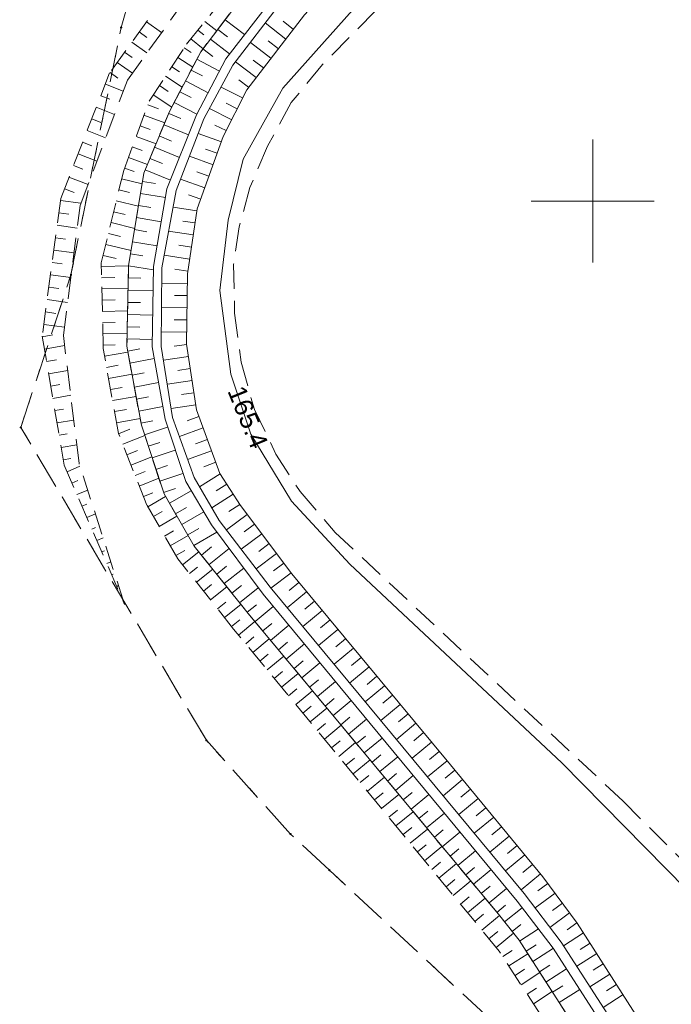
# Model space of a CAD drawing. Extents: x 7503703 to 7518012, y 5690450 to 5705715.
# Tile 17 of 50: x 7512577 to 7512603, y 5696717 to 5696757. Entities that reach past the tile are written whole.
import ezdxf

# ---------------------------------------------------------------- set-up
doc = ezdxf.new("R2010")
doc.units = 0
for name, pattern in [('PRZER1-1', [1, 0.5, -0.5]), ('PRZER2-1', [1.5, 1, -0.5]), ('PRZER3-1', [2, 1.5, -0.5])]:
    doc.linetypes.add(name, pattern=pattern)
doc.layers.get('0').update_dxf_attribs({"linetype": 'CONTINUOUS'})
for name, color, linetype, lineweight in [('EGPG', 7, 'CONTINUOUS', 18), ('GUPPRZ_O', 7, 'CONTINUOUS', 18), ('OTKC', 7, 'CONTINUOUS', 18), ('OTRK', 7, 'CONTINUOUS', 18), ('OTRU', 7, 'CONTINUOUS', 18), ('Ramka sekcyjna', 7, 'CONTINUOUS', 18)]:
    doc.layers.add(name, color=color, linetype=linetype, lineweight=lineweight)
for name, color, linetype, lineweight, true_color in [('EGUG', 96, 'CONTINUOUS', 18, 0x008000), ('GESKLU', 96, 'CONTINUOUS', 18, 0x008000), ('SUEP', 1, 'CONTINUOUS', 18, 0xff0000)]:
    doc.layers.add(name, color=color, linetype=linetype, lineweight=lineweight, true_color=true_color)
doc.styles.add('Arial', font='arial.ttf')

# ---------------------------------------------------------------- blocks, each defined once
blk = doc.blocks.new('D_GEPPGD1_2')
blk.add_hatch(color=0).paths.add_polyline_path([(0, -0.045), (0.013906, -0.042798), (0.02645, -0.036406), (0.036406, -0.02645), (0.042798, -0.013906), (0.045, 0), (0.042798, 0.013906), (0.036406, 0.02645), (0.02645, 0.036406), (0.013906, 0.042798), (0, 0.045), (-0.013906, 0.042798), (-0.02645, 0.036406), (-0.036406, 0.02645), (-0.042798, 0.013906), (-0.045, 0), (-0.042798, -0.013906), (-0.036406, -0.02645), (-0.02645, -0.036406), (-0.013906, -0.042798)])

msp = doc.modelspace()

# ---------------------------------------------------------------- linework, layer by layer
at = {"layer": 'EGUG', "color": 96, "linetype": 'PRZER1-1', "lineweight": 18, "true_color": 0x008000, "elevation": 10.08}
msp.add_lwpolyline([(7512598.75, 5696714.04), (7512589.3, 5696722.8), (7512587.72, 5696724.27), (7512584.3, 5696728.08), (7512576.76, 5696740.8), (7512578.798, 5696747.007), (7512580.838, 5696757.058), (7512584.278, 5696769.138), (7512587.988, 5696770.947), (7512599.816, 5696778.432), (7512607.915, 5696785.659), (7512612.414, 5696789.678), (7512632.502, 5696809.033), (7512681.646, 5696856.369)], dxfattribs=at)
at = {"layer": 'GESKLU', "color": 96, "linetype": 'PRZER3-1', "lineweight": 18, "true_color": 0x008000, "elevation": 10.06}
msp.add_lwpolyline([(7512598.75, 5696714.04), (7512589.3, 5696722.8), (7512587.72, 5696724.27), (7512584.3, 5696728.08), (7512576.76, 5696740.8), (7512578.798, 5696747.007), (7512580.838, 5696757.058), (7512584.278, 5696769.138), (7512587.988, 5696770.947), (7512599.816, 5696778.432), (7512607.915, 5696785.659), (7512612.414, 5696789.678), (7512632.502, 5696809.033), (7512681.646, 5696856.369)], dxfattribs=at)
at = {"layer": 'OTKC', "color": 7, "linetype": 'PRZER2-1', "lineweight": 18, "elevation": 10.18}
msp.add_lwpolyline([(7512667.1, 5696834.17), (7512638.18, 5696805.03), (7512622.67, 5696789.4), (7512609.01, 5696775.68), (7512597.38, 5696764), (7512595.36, 5696762), (7512589.02, 5696755.55), (7512587.75, 5696754.01), (7512586.79, 5696752.23), (7512586.07, 5696750.55), (7512585.64, 5696748.95), (7512585.41, 5696747.44), (7512585.45, 5696745.45), (7512585.71, 5696743.46), (7512586.25, 5696741.53), (7512587.13, 5696739.72), (7512588.11, 5696738.19), (7512589.54, 5696736.53), (7512601.24, 5696725.6), (7512609.05, 5696717.83), (7512616.84, 5696710.04)], dxfattribs=at)
at = {"layer": 'OTRK', "color": 7, "linetype": 'PRZER2-1', "lineweight": 18, "elevation": 10.06}
for points in [[(7512664.3, 5696839.79), (7512636.83, 5696811.31), (7512621.59, 5696796.24), (7512602.16, 5696777.3), (7512589.32, 5696765.72), (7512583.66, 5696759.77), (7512580.37, 5696755.21), (7512578.38, 5696750.11), (7512577.63, 5696744.51), (7512578.52, 5696739.27), (7512580.98, 5696733.6), (7512579.13, 5696739.33), (7512578.49, 5696744.54), (7512579.17, 5696749.82), (7512581.09, 5696754.92), (7512584.25, 5696759.3), (7512589.87, 5696764.99), (7512602.72, 5696776.53), (7512622.3, 5696796.07), (7512637.36, 5696810.73), (7512665.35, 5696838.5)], [(7512608.53, 5696700.57), (7512596.2, 5696719.51), (7512585.41, 5696732.6), (7512583.14, 5696735.46), (7512581.88, 5696737.64), (7512580.73, 5696740.55), (7512580.11, 5696744.01), (7512580.03, 5696747.49), (7512580.94, 5696751.25), (7512581.98, 5696754.07), (7512583.5, 5696756.38), (7512585.66, 5696759.09), (7512590.75, 5696764.24), (7512603.42, 5696775.86), (7512622.9, 5696795.34), (7512637.89, 5696810.15), (7512665.87, 5696838.12)], [(7512665.98, 5696837.48), (7512637.03, 5696808.52), (7512623.14, 5696794.67), (7512613.37, 5696784.84), (7512604.07, 5696775.74), (7512591.52, 5696764.19), (7512588.81, 5696761.62), (7512586.14, 5696758.79), (7512584.07, 5696756.07), (7512582.8, 5696753.64), (7512581.76, 5696751.14), (7512581.14, 5696747.37), (7512581.07, 5696744.1), (7512581.66, 5696740.89), (7512582.58, 5696738.1), (7512583.81, 5696735.97), (7512586, 5696733.24), (7512596.17, 5696721.01), (7512597.01, 5696719.95), (7512609.18, 5696701)]]:
    msp.add_lwpolyline(points, dxfattribs=at)
at = {"layer": 'OTRK', "color": 7, "linetype": 'Continuous', "lineweight": 18, "elevation": 10.06}
for points in [[(7512581.871, 5696757.29), (7512582.482, 5696756.849)], [(7512584.24, 5696757.308), (7512584.72, 5696756.925)], [(7512581.574, 5696756.878), (7512581.879, 5696756.658)], [(7512583.955, 5696756.95), (7512584.199, 5696756.756)], [(7512581.276, 5696756.466), (7512581.887, 5696756.025)], [(7512583.398, 5696756.226), (7512583.678, 5696756.041)], [(7512583.67, 5696756.593), (7512584.167, 5696756.197)], [(7512580.979, 5696756.054), (7512581.285, 5696755.834)], [(7512583.147, 5696755.844), (7512583.746, 5696755.45)], [(7512580.682, 5696755.642), (7512581.293, 5696755.202)], [(7512582.896, 5696755.462), (7512583.214, 5696755.252)], [(7512580.385, 5696755.231), (7512580.708, 5696754.997)], [(7512582.644, 5696755.08), (7512583.32, 5696754.635)], [(7512580.195, 5696754.76), (7512580.923, 5696754.476)], [(7512582.393, 5696754.698), (7512582.75, 5696754.463)], [(7512580.01, 5696754.287), (7512580.377, 5696754.144)], [(7512582.142, 5696754.316), (7512582.894, 5696753.821)], [(7512579.825, 5696753.814), (7512580.565, 5696753.526)], [(7512581.924, 5696753.917), (7512582.354, 5696753.759)], [(7512581.765, 5696753.488), (7512582.608, 5696753.178)], [(7512579.641, 5696753.341), (7512580.013, 5696753.196)], [(7512581.607, 5696753.059), (7512582.02, 5696752.907)], [(7512579.456, 5696752.868), (7512580.207, 5696752.575)], [(7512581.449, 5696752.63), (7512582.256, 5696752.333)], [(7512579.271, 5696752.395), (7512579.65, 5696752.247)], [(7512581.291, 5696752.201), (7512581.686, 5696752.056)], [(7512579.087, 5696751.922), (7512579.849, 5696751.624)], [(7512578.902, 5696751.448), (7512579.286, 5696751.299)], [(7512581.133, 5696751.772), (7512581.905, 5696751.488)], [(7512580.974, 5696751.343), (7512581.361, 5696751.201)], [(7512578.718, 5696750.975), (7512579.491, 5696750.673)], [(7512580.856, 5696750.902), (7512581.688, 5696750.701)], [(7512578.533, 5696750.502), (7512578.923, 5696750.35)], [(7512580.748, 5696750.458), (7512581.181, 5696750.353)], [(7512578.368, 5696750.024), (7512579.205, 5696749.912)], [(7512580.641, 5696750.014), (7512581.539, 5696749.796)], [(7512578.301, 5696749.52), (7512578.709, 5696749.466)], [(7512580.533, 5696749.569), (7512580.999, 5696749.457)], [(7512578.234, 5696749.017), (7512579.052, 5696748.907)], [(7512580.426, 5696749.125), (7512581.39, 5696748.892)], [(7512580.318, 5696748.681), (7512580.817, 5696748.56)], [(7512578.166, 5696748.514), (7512578.577, 5696748.459)], [(7512580.211, 5696748.236), (7512581.241, 5696747.987)], [(7512578.099, 5696748.01), (7512578.923, 5696747.9)], [(7512578.031, 5696747.507), (7512578.445, 5696747.451)], [(7512580.103, 5696747.792), (7512580.635, 5696747.663)], [(7512577.964, 5696747.003), (7512578.793, 5696746.892)], [(7512580.033, 5696747.344), (7512581.14, 5696747.369)], [(7512580.044, 5696746.886), (7512580.587, 5696746.899)], [(7512577.897, 5696746.5), (7512578.312, 5696746.444)], [(7512580.054, 5696746.429), (7512581.12, 5696746.454)], [(7512577.829, 5696745.997), (7512578.663, 5696745.885)], [(7512580.065, 5696745.972), (7512580.588, 5696745.984)], [(7512577.762, 5696745.493), (7512578.18, 5696745.437)], [(7512580.075, 5696745.515), (7512581.101, 5696745.539)], [(7512580.086, 5696745.058), (7512580.588, 5696745.07)], [(7512577.694, 5696744.99), (7512578.533, 5696744.877)], [(7512580.096, 5696744.601), (7512581.081, 5696744.624)], [(7512577.634, 5696744.486), (7512578.068, 5696744.56)], [(7512577.719, 5696743.986), (7512578.541, 5696744.125)], [(7512580.107, 5696744.144), (7512580.589, 5696744.155)], [(7512580.167, 5696743.692), (7512581.114, 5696743.862)], [(7512577.804, 5696743.485), (7512578.204, 5696743.553)], [(7512577.889, 5696742.984), (7512578.665, 5696743.116)], [(7512580.248, 5696743.242), (7512580.722, 5696743.327)], [(7512580.328, 5696742.792), (7512581.279, 5696742.962)], [(7512577.974, 5696742.484), (7512578.351, 5696742.547)], [(7512580.409, 5696742.342), (7512580.885, 5696742.427)], [(7512578.059, 5696741.983), (7512578.789, 5696742.107)], [(7512580.49, 5696741.892), (7512581.444, 5696742.063)], [(7512578.144, 5696741.482), (7512578.498, 5696741.542)], [(7512580.57, 5696741.442), (7512581.049, 5696741.528)], [(7512578.229, 5696740.981), (7512578.913, 5696741.097)], [(7512580.651, 5696740.992), (7512581.61, 5696741.164)], [(7512580.733, 5696740.542), (7512581.195, 5696740.725)], [(7512578.314, 5696740.481), (7512578.645, 5696740.537)], [(7512580.901, 5696740.117), (7512581.798, 5696740.471)], [(7512578.399, 5696739.98), (7512579.037, 5696740.088)], [(7512581.069, 5696739.692), (7512581.505, 5696739.864)], [(7512578.484, 5696739.479), (7512578.792, 5696739.531)], [(7512581.237, 5696739.267), (7512582.085, 5696739.602)], [(7512578.638, 5696738.999), (7512579.163, 5696739.227)], [(7512581.405, 5696738.841), (7512581.817, 5696739.004)], [(7512578.84, 5696738.533), (7512579.08, 5696738.637)], [(7512581.573, 5696738.416), (7512582.372, 5696738.732)], [(7512579.042, 5696738.067), (7512579.477, 5696738.256)], [(7512581.741, 5696737.991), (7512582.128, 5696738.144)], [(7512581.92, 5696737.571), (7512582.644, 5696737.989)], [(7512579.244, 5696737.601), (7512579.439, 5696737.685)], [(7512579.446, 5696737.135), (7512579.79, 5696737.284)], [(7512582.149, 5696737.175), (7512582.511, 5696737.384)], [(7512582.377, 5696736.779), (7512583.101, 5696737.198)], [(7512579.648, 5696736.669), (7512579.798, 5696736.734)], [(7512582.606, 5696736.384), (7512582.968, 5696736.593)], [(7512579.851, 5696736.203), (7512580.104, 5696736.313)], [(7512582.835, 5696735.988), (7512583.558, 5696736.406)], [(7512583.064, 5696735.592), (7512583.425, 5696735.801)], [(7512580.053, 5696735.737), (7512580.157, 5696735.782)], [(7512583.33, 5696735.221), (7512583.99, 5696735.745)], [(7512580.255, 5696735.271), (7512580.418, 5696735.342)], [(7512583.614, 5696734.863), (7512583.945, 5696735.126)], [(7512583.898, 5696734.505), (7512584.562, 5696735.032)], [(7512580.457, 5696734.805), (7512580.516, 5696734.831)], [(7512580.659, 5696734.339), (7512580.731, 5696734.371)], [(7512584.182, 5696734.147), (7512584.515, 5696734.411)], [(7512584.466, 5696733.789), (7512585.134, 5696734.319)], [(7512580.861, 5696733.873), (7512580.875, 5696733.879)], [(7512584.751, 5696733.431), (7512585.086, 5696733.696)], [(7512585.035, 5696733.073), (7512585.707, 5696733.606)], [(7512585.319, 5696732.714), (7512585.656, 5696732.982)], [(7512585.608, 5696732.36), (7512586.275, 5696732.91)], [(7512585.899, 5696732.007), (7512586.233, 5696732.283)], [(7512586.189, 5696731.654), (7512586.859, 5696732.207)], [(7512586.48, 5696731.302), (7512586.816, 5696731.578)], [(7512586.771, 5696730.949), (7512587.444, 5696731.504)], [(7512587.062, 5696730.596), (7512587.399, 5696730.874)], [(7512587.353, 5696730.243), (7512588.029, 5696730.8)], [(7512587.643, 5696729.89), (7512587.982, 5696730.17)], [(7512587.934, 5696729.538), (7512588.613, 5696730.097)], [(7512588.225, 5696729.185), (7512588.565, 5696729.465)], [(7512588.516, 5696728.832), (7512589.198, 5696729.394)], [(7512588.807, 5696728.479), (7512589.148, 5696728.761)], [(7512589.097, 5696728.127), (7512589.783, 5696728.691)], [(7512589.388, 5696727.774), (7512589.732, 5696728.057)], [(7512589.679, 5696727.421), (7512590.367, 5696727.988)], [(7512589.97, 5696727.068), (7512590.315, 5696727.352)], [(7512590.261, 5696726.715), (7512590.952, 5696727.285)], [(7512590.551, 5696726.363), (7512590.898, 5696726.648)], [(7512590.842, 5696726.01), (7512591.537, 5696726.582)], [(7512591.133, 5696725.657), (7512591.481, 5696725.944)], [(7512591.424, 5696725.304), (7512592.121, 5696725.879)], [(7512591.715, 5696724.951), (7512592.064, 5696725.239)], [(7512592.005, 5696724.599), (7512592.706, 5696725.176)], [(7512592.296, 5696724.246), (7512592.647, 5696724.535)], [(7512592.587, 5696723.893), (7512593.29, 5696724.473)], [(7512592.878, 5696723.54), (7512593.23, 5696723.831)], [(7512593.169, 5696723.187), (7512593.875, 5696723.77)], [(7512593.459, 5696722.835), (7512593.813, 5696723.126)], [(7512593.75, 5696722.482), (7512594.46, 5696723.067)], [(7512594.041, 5696722.129), (7512594.397, 5696722.422)], [(7512594.332, 5696721.776), (7512595.044, 5696722.364)], [(7512594.623, 5696721.424), (7512594.98, 5696721.718)], [(7512594.913, 5696721.071), (7512595.629, 5696721.661)], [(7512595.204, 5696720.718), (7512595.563, 5696721.014)], [(7512595.495, 5696720.365), (7512596.212, 5696720.956)], [(7512595.786, 5696720.012), (7512596.141, 5696720.305)], [(7512596.077, 5696719.66), (7512596.78, 5696720.24)], [(7512596.344, 5696719.289), (7512596.728, 5696719.54)], [(7512596.593, 5696718.906), (7512597.36, 5696719.405)], [(7512596.843, 5696718.523), (7512597.225, 5696718.772)], [(7512597.092, 5696718.14), (7512597.854, 5696718.636)], [(7512597.341, 5696717.757), (7512597.721, 5696718.004)], [(7512597.591, 5696717.374), (7512598.348, 5696717.867)]]:
    msp.add_lwpolyline(points, dxfattribs=at)
at = {"layer": 'OTRU', "color": 7, "linetype": 'Continuous', "lineweight": 18, "elevation": 10.06}
for points in [[(7512609.18, 5696701), (7512597.01, 5696719.95), (7512596.17, 5696721.01), (7512586, 5696733.24), (7512583.81, 5696735.97), (7512582.58, 5696738.1), (7512581.66, 5696740.89), (7512581.07, 5696744.1), (7512581.14, 5696747.37), (7512581.76, 5696751.14), (7512582.8, 5696753.64), (7512584.07, 5696756.07), (7512586.14, 5696758.79), (7512588.81, 5696761.62), (7512591.52, 5696764.19), (7512604.07, 5696775.74), (7512613.37, 5696784.84), (7512623.14, 5696794.67), (7512637.03, 5696808.52), (7512665.98, 5696837.48)], [(7512666.36, 5696836.5), (7512637.28, 5696807.43), (7512623.69, 5696793.83), (7512614.06, 5696784.18), (7512604.77, 5696775.03), (7512592.26, 5696763.54), (7512589.5, 5696760.91), (7512587.01, 5696758.28), (7512585.09, 5696755.79), (7512583.9, 5696753.51), (7512582.7, 5696750.5), (7512582.15, 5696747.34), (7512582.1, 5696744.07), (7512582.62, 5696741.13), (7512583.46, 5696738.6), (7512584.51, 5696736.84), (7512586.61, 5696734.02), (7512596.93, 5696721.54), (7512598.4, 5696719.63), (7512610.3, 5696701.09)], [(7512666.62, 5696836.3), (7512637.56, 5696807.22), (7512623.97, 5696793.57), (7512614.31, 5696783.94), (7512605, 5696774.8), (7512592.47, 5696763.31), (7512589.77, 5696760.71), (7512587.31, 5696758.05), (7512585.38, 5696755.53), (7512584.2, 5696753.35), (7512583.07, 5696750.43), (7512582.49, 5696747.29), (7512582.47, 5696744.09), (7512582.93, 5696741.2), (7512583.8, 5696738.76), (7512584.82, 5696737.02), (7512586.89, 5696734.31), (7512597.22, 5696721.85), (7512598.72, 5696719.87), (7512610.56, 5696701.51)], [(7512610.78, 5696702.82), (7512599.37, 5696720.65), (7512597.98, 5696722.53), (7512594.22, 5696727.08), (7512587.77, 5696734.85), (7512585.69, 5696737.62), (7512584.85, 5696738.93), (7512583.9, 5696741.51), (7512583.5, 5696744.19), (7512583.53, 5696747.05), (7512583.93, 5696749.69), (7512584.99, 5696752.63), (7512585.94, 5696754.53), (7512588.29, 5696757.57), (7512590.49, 5696759.99), (7512593.1, 5696762.51), (7512605.71, 5696774.12), (7512615, 5696783.24), (7512624.63, 5696792.88), (7512637.69, 5696805.92), (7512666.84, 5696835.11)], [(7512585.064, 5696757.376), (7512585.851, 5696756.777)], [(7512587.533, 5696756.591), (7512586.691, 5696757.242)], [(7512587.837, 5696756.984), (7512587.415, 5696757.31)], [(7512584.764, 5696756.981), (7512585.156, 5696756.683)], [(7512584.463, 5696756.587), (7512585.245, 5696755.992)], [(7512586.926, 5696755.806), (7512586.088, 5696756.454)], [(7512587.23, 5696756.198), (7512586.81, 5696756.523)], [(7512584.163, 5696756.192), (7512584.57, 5696755.883)], [(7512583.911, 5696755.767), (7512584.828, 5696755.288)], [(7512586.319, 5696755.021), (7512585.484, 5696755.666)], [(7512586.623, 5696755.413), (7512586.204, 5696755.737)], [(7512583.682, 5696755.327), (7512584.14, 5696755.088)], [(7512583.452, 5696754.888), (7512584.369, 5696754.408)], [(7512585.773, 5696754.197), (7512584.896, 5696754.636)], [(7512586.016, 5696754.628), (7512585.619, 5696754.934)], [(7512583.222, 5696754.448), (7512583.681, 5696754.209)], [(7512582.993, 5696754.009), (7512583.91, 5696753.529)], [(7512585.551, 5696753.753), (7512585.105, 5696753.976)], [(7512582.769, 5696753.566), (7512583.264, 5696753.361)], [(7512585.33, 5696753.309), (7512584.423, 5696753.762)], [(7512582.579, 5696753.108), (7512583.575, 5696752.694)], [(7512585.108, 5696752.865), (7512584.649, 5696753.095)], [(7512582.388, 5696752.651), (7512582.89, 5696752.442)], [(7512584.911, 5696752.41), (7512583.968, 5696752.75)], [(7512582.198, 5696752.193), (7512583.207, 5696751.773)], [(7512584.574, 5696751.477), (7512583.61, 5696751.824)], [(7512584.743, 5696751.944), (7512584.266, 5696752.116)], [(7512582.008, 5696751.735), (7512582.516, 5696751.524)], [(7512581.817, 5696751.277), (7512582.84, 5696750.852)], [(7512584.406, 5696751.01), (7512583.918, 5696751.186)], [(7512581.704, 5696750.797), (7512582.227, 5696750.711)], [(7512584.238, 5696750.543), (7512583.251, 5696750.899)], [(7512581.623, 5696750.308), (7512582.638, 5696750.141)], [(7512584.069, 5696750.076), (7512583.571, 5696750.256)], [(7512581.543, 5696749.819), (7512582.048, 5696749.736)], [(7512583.917, 5696749.605), (7512582.945, 5696749.753)], [(7512581.462, 5696749.329), (7512582.467, 5696749.164)], [(7512583.843, 5696749.115), (7512583.349, 5696749.189)], [(7512581.382, 5696748.84), (7512581.882, 5696748.758)], [(7512583.768, 5696748.624), (7512582.764, 5696748.776)], [(7512581.301, 5696748.351), (7512582.297, 5696748.187)], [(7512583.694, 5696748.133), (7512583.184, 5696748.21)], [(7512581.221, 5696747.861), (7512581.717, 5696747.78)], [(7512583.62, 5696747.643), (7512582.584, 5696747.799)], [(7512581.14, 5696747.372), (7512582.148, 5696747.206)], [(7512583.545, 5696747.152), (7512583.02, 5696747.232)], [(7512581.129, 5696746.876), (7512581.636, 5696746.866)], [(7512583.526, 5696746.657), (7512582.486, 5696746.668)], [(7512581.119, 5696746.381), (7512582.135, 5696746.359)], [(7512581.108, 5696745.885), (7512581.618, 5696745.874)], [(7512583.521, 5696746.161), (7512583.002, 5696746.166)], [(7512583.515, 5696745.664), (7512582.48, 5696745.675)], [(7512581.098, 5696745.389), (7512582.12, 5696745.367)], [(7512583.51, 5696745.168), (7512582.994, 5696745.173)], [(7512581.087, 5696744.893), (7512581.6, 5696744.882)], [(7512583.505, 5696744.672), (7512582.474, 5696744.683)], [(7512581.076, 5696744.398), (7512582.105, 5696744.376)], [(7512581.106, 5696743.905), (7512581.603, 5696743.997)], [(7512583.502, 5696744.176), (7512582.991, 5696744.099)], [(7512581.195, 5696743.417), (7512582.183, 5696743.599)], [(7512583.575, 5696743.685), (7512582.559, 5696743.533)], [(7512581.285, 5696742.93), (7512581.777, 5696743.02)], [(7512583.649, 5696743.194), (7512583.143, 5696743.119)], [(7512581.375, 5696742.442), (7512582.356, 5696742.622)], [(7512583.722, 5696742.703), (7512582.715, 5696742.553)], [(7512583.795, 5696742.212), (7512583.294, 5696742.138)], [(7512581.464, 5696741.954), (7512581.953, 5696742.044)], [(7512581.554, 5696741.467), (7512582.529, 5696741.646)], [(7512583.868, 5696741.722), (7512582.871, 5696741.573)], [(7512581.644, 5696740.979), (7512582.129, 5696741.068)], [(7512583.998, 5696741.245), (7512583.519, 5696741.069)], [(7512581.787, 5696740.505), (7512582.725, 5696740.814)], [(7512584.169, 5696740.779), (7512583.206, 5696740.425)], [(7512584.341, 5696740.314), (7512583.857, 5696740.135)], [(7512581.942, 5696740.034), (7512582.412, 5696740.189)], [(7512582.098, 5696739.563), (7512583.037, 5696739.873)], [(7512584.512, 5696739.848), (7512583.54, 5696739.49)], [(7512582.253, 5696739.092), (7512582.723, 5696739.247)], [(7512584.684, 5696739.382), (7512584.195, 5696739.202)], [(7512582.408, 5696738.621), (7512583.35, 5696738.932)], [(7512584.858, 5696738.918), (7512584.022, 5696738.382)], [(7512582.563, 5696738.15), (7512583.05, 5696738.311)], [(7512582.801, 5696737.717), (7512583.683, 5696738.226)], [(7512585.126, 5696738.5), (7512584.699, 5696738.227)], [(7512585.394, 5696738.082), (7512584.524, 5696737.525)], [(7512583.049, 5696737.287), (7512583.493, 5696737.544)], [(7512585.661, 5696737.665), (7512585.218, 5696737.38)], [(7512583.297, 5696736.858), (7512584.191, 5696737.374)], [(7512585.956, 5696737.265), (7512585.115, 5696736.634)], [(7512583.545, 5696736.428), (7512583.995, 5696736.688)], [(7512586.254, 5696736.869), (7512585.835, 5696736.554)], [(7512583.793, 5696735.999), (7512584.732, 5696736.541)], [(7512586.552, 5696736.472), (7512585.717, 5696735.845)], [(7512584.099, 5696735.609), (7512584.515, 5696735.942)], [(7512584.41, 5696735.222), (7512585.227, 5696735.878)], [(7512586.85, 5696736.075), (7512586.434, 5696735.763)], [(7512587.148, 5696735.678), (7512586.32, 5696735.056)], [(7512584.72, 5696734.836), (7512585.121, 5696735.158)], [(7512585.03, 5696734.449), (7512585.819, 5696735.082)], [(7512587.446, 5696735.281), (7512587.034, 5696734.972)], [(7512587.744, 5696734.884), (7512586.924, 5696734.269)], [(7512585.341, 5696734.062), (7512585.728, 5696734.373)], [(7512585.651, 5696733.675), (7512586.412, 5696734.286)], [(7512588.059, 5696734.501), (7512587.666, 5696734.175)], [(7512588.376, 5696734.119), (7512587.59, 5696733.466)], [(7512585.961, 5696733.288), (7512586.338, 5696733.591)], [(7512586.277, 5696732.907), (7512587.02, 5696733.524)], [(7512588.693, 5696733.738), (7512588.3, 5696733.411)], [(7512589.01, 5696733.356), (7512588.223, 5696732.702)], [(7512586.594, 5696732.525), (7512586.965, 5696732.834)], [(7512586.911, 5696732.144), (7512587.652, 5696732.76)], [(7512589.644, 5696732.592), (7512588.857, 5696731.938)], [(7512589.327, 5696732.974), (7512588.934, 5696732.647)], [(7512589.961, 5696732.21), (7512589.567, 5696731.883)], [(7512587.228, 5696731.763), (7512587.598, 5696732.07)], [(7512587.545, 5696731.381), (7512588.284, 5696731.996)], [(7512590.278, 5696731.828), (7512589.49, 5696731.174)], [(7512590.595, 5696731.446), (7512590.201, 5696731.119)], [(7512587.863, 5696731), (7512588.231, 5696731.307)], [(7512588.18, 5696730.619), (7512588.916, 5696731.231)], [(7512590.912, 5696731.065), (7512590.123, 5696730.41)], [(7512591.229, 5696730.683), (7512590.835, 5696730.355)], [(7512588.497, 5696730.238), (7512588.864, 5696730.543)], [(7512588.814, 5696729.856), (7512589.548, 5696730.467)], [(7512591.546, 5696730.301), (7512590.757, 5696729.646)], [(7512591.863, 5696729.919), (7512591.468, 5696729.591)], [(7512589.131, 5696729.475), (7512589.497, 5696729.78)], [(7512589.448, 5696729.094), (7512590.18, 5696729.703)], [(7512592.18, 5696729.537), (7512591.39, 5696728.882)], [(7512589.765, 5696728.713), (7512590.13, 5696729.017)], [(7512592.497, 5696729.155), (7512592.102, 5696728.827)], [(7512590.082, 5696728.331), (7512590.812, 5696728.938)], [(7512592.814, 5696728.774), (7512592.024, 5696728.117)], [(7512590.399, 5696727.95), (7512590.763, 5696728.253)], [(7512593.131, 5696728.392), (7512592.736, 5696728.064)], [(7512590.716, 5696727.569), (7512591.444, 5696728.174)], [(7512593.448, 5696728.01), (7512592.657, 5696727.353)], [(7512591.033, 5696727.188), (7512591.397, 5696727.49)], [(7512591.35, 5696726.806), (7512592.076, 5696727.41)], [(7512593.765, 5696727.628), (7512593.37, 5696727.3)], [(7512594.082, 5696727.246), (7512593.291, 5696726.589)], [(7512591.667, 5696726.425), (7512592.03, 5696726.726)], [(7512591.984, 5696726.044), (7512592.708, 5696726.646)], [(7512594.399, 5696726.864), (7512594.002, 5696726.536)], [(7512594.715, 5696726.481), (7512593.923, 5696725.827)], [(7512592.301, 5696725.662), (7512592.663, 5696725.963)], [(7512592.618, 5696725.281), (7512593.34, 5696725.881)], [(7512595.031, 5696726.099), (7512594.635, 5696725.772)], [(7512595.347, 5696725.716), (7512594.556, 5696725.063)], [(7512592.935, 5696724.9), (7512593.296, 5696725.2)], [(7512593.252, 5696724.519), (7512593.972, 5696725.117)], [(7512595.663, 5696725.334), (7512595.268, 5696725.007)], [(7512595.979, 5696724.951), (7512595.19, 5696724.299)], [(7512593.569, 5696724.137), (7512593.929, 5696724.436)], [(7512593.886, 5696723.756), (7512594.604, 5696724.353)], [(7512596.612, 5696724.186), (7512595.823, 5696723.535)], [(7512596.295, 5696724.569), (7512595.901, 5696724.243)], [(7512596.928, 5696723.803), (7512596.534, 5696723.478)], [(7512594.203, 5696723.375), (7512594.562, 5696723.673)], [(7512594.521, 5696722.994), (7512595.236, 5696723.589)], [(7512597.244, 5696723.421), (7512596.457, 5696722.771)], [(7512597.56, 5696723.038), (7512597.167, 5696722.713)], [(7512594.838, 5696722.612), (7512595.195, 5696722.909)], [(7512595.155, 5696722.231), (7512595.868, 5696722.824)], [(7512597.876, 5696722.656), (7512597.09, 5696722.006)], [(7512598.178, 5696722.262), (7512597.771, 5696721.961)], [(7512595.472, 5696721.85), (7512595.828, 5696722.146)], [(7512595.789, 5696721.469), (7512596.5, 5696722.06)], [(7512598.473, 5696721.863), (7512597.664, 5696721.265)], [(7512596.106, 5696721.087), (7512596.461, 5696721.383)], [(7512598.768, 5696721.464), (7512598.366, 5696721.167)], [(7512596.416, 5696720.7), (7512597.137, 5696721.272)], [(7512599.063, 5696721.065), (7512598.263, 5696720.473)], [(7512596.724, 5696720.311), (7512597.081, 5696720.595)], [(7512599.358, 5696720.666), (7512598.96, 5696720.372)], [(7512597.029, 5696719.921), (7512597.797, 5696720.414)], [(7512599.627, 5696720.249), (7512598.812, 5696719.727)], [(7512599.894, 5696719.831), (7512599.488, 5696719.57)], [(7512597.297, 5696719.504), (7512597.698, 5696719.762)], [(7512597.565, 5696719.086), (7512598.403, 5696719.625)], [(7512600.162, 5696719.413), (7512599.35, 5696718.893)], [(7512600.429, 5696718.995), (7512600.024, 5696718.735)], [(7512597.833, 5696718.669), (7512598.252, 5696718.938)], [(7512598.101, 5696718.252), (7512598.939, 5696718.79)], [(7512600.697, 5696718.577), (7512599.888, 5696718.059)], [(7512598.368, 5696717.835), (7512598.788, 5696718.104)], [(7512598.636, 5696717.417), (7512599.475, 5696717.956)], [(7512600.964, 5696718.159), (7512600.561, 5696717.9)], [(7512601.232, 5696717.741), (7512600.426, 5696717.225)]]:
    msp.add_lwpolyline(points, dxfattribs=at)
at = {"layer": 'Ramka sekcyjna', "color": 7, "linetype": 'Continuous', "lineweight": 18, "elevation": 100, "flags": 128}
for points in [[(7512600, 5696750), (7512600, 5696752.5)], [(7512602.5, 5696750), (7512597.5, 5696750)], [(7512602.5, 5696750), (7512597.5, 5696750)], [(7512600, 5696750), (7512600, 5696747.5)]]:
    msp.add_lwpolyline(points, dxfattribs=at)
at = {"layer": 'SUEP', "color": 1, "linetype": 'Continuous', "lineweight": 18, "true_color": 0xff0000, "elevation": 10.14}
msp.add_lwpolyline([(7512697.88, 5696865.66), (7512696.77, 5696864.54), (7512683.35, 5696850.95), (7512673.34, 5696841.18), (7512670.18, 5696837.95), (7512661.7, 5696829.38), (7512648.77, 5696816.37), (7512638.99, 5696806.56), (7512629.29, 5696796.79), (7512626.88, 5696794.46), (7512603.56, 5696770.98), (7512593.52, 5696761.45), (7512587.41, 5696754.59), (7512585.8, 5696751.71), (7512585.18, 5696749.22), (7512584.85, 5696746.37), (7512585.29, 5696742.96), (7512586.11, 5696740.53), (7512587.76, 5696737.8), (7512590.13, 5696735.24), (7512598.74, 5696727.16), (7512607.2, 5696718.57)], dxfattribs=at)

# ---------------------------------------------------------------- block references
at = {"layer": 'EGPG', "color": 7, "linetype": 'Continuous', "lineweight": 18}
for p in [(7512580.838, 5696757.058, 10.24), (7512578.798, 5696747.007, 10.24), (7512576.76, 5696740.8, 10.24), (7512584.3, 5696728.08, 10.24), (7512587.72, 5696724.27, 10.24), (7512589.3, 5696722.8, 10.24)]:
    msp.add_blockref('D_GEPPGD1_2', p, dxfattribs=at)

# ---------------------------------------------------------------- texts
at = {"layer": 'GUPPRZ_O', "color": 1, "linetype": 'Continuous', "lineweight": 0, "true_color": 0xff0000, "style": 'Arial'}
msp.add_text('165.4', height=0.75, rotation=292.2641, dxfattribs=at).set_placement((7512585.146, 5696742.289, 10.8))

doc.saveas('drawing.dxf')
